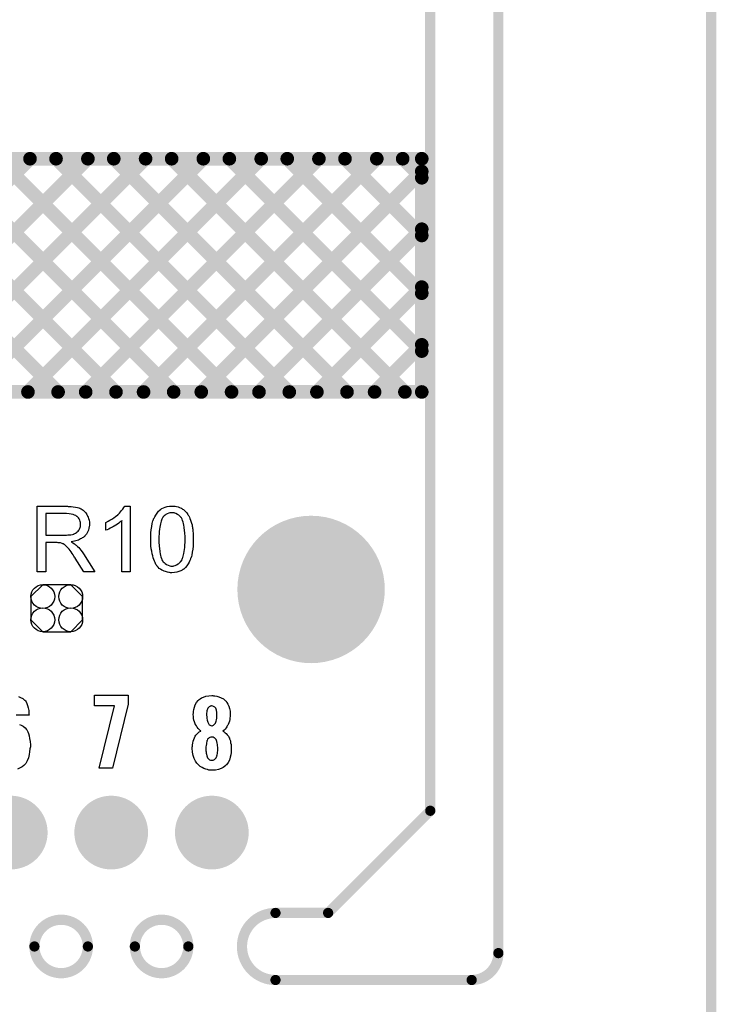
# Model space of a CAD drawing. Extents: x -0.07 to 0.95, y -0.15 to 2.1.
# Tile 10 of 14: x 0.54 to 0.95, y 0.95 to 1.52. Entities that reach past the tile are written whole.
import ezdxf

# ---------------------------------------------------------------- set-up
doc = ezdxf.new("R2010")
doc.units = 0
doc.layers.get('0').update_dxf_attribs({"linetype": 'CONTINUOUS'})
for name, color, linetype in [('gko', 6, 'CONTINUOUS'), ('gto', 2, 'CONTINUOUS'), ('gts', 1, 'CONTINUOUS')]:
    doc.layers.add(name, color=color, linetype=linetype)

# ---------------------------------------------------------------- blocks, each defined once
blk = doc.blocks.new('D11')
at = {"const_width": 0.003}
blk.add_lwpolyline([(-0.0015, 0, 1), (0.0015, 0, 1)], format="xyb", close=True, dxfattribs=at)
blk = doc.blocks.new('D13')
at = {"const_width": 0.004}
blk.add_lwpolyline([(-0.002, 0, 1), (0.002, 0, 1)], format="xyb", close=True, dxfattribs=at)
blk = doc.blocks.new('D90')
blk.add_lwpolyline([(-0.0152, 0.0068), (-0.0152, -0.0068), (-0.0082, -0.0138), (0.0082, -0.0138), (0.0152, -0.0068), (0.0152, 0.0068), (0.0082, 0.0138), (-0.0082, 0.0138)], close=True)
for centre in [(-0.0082, 0.0068), (0.0082, 0.0068), (-0.0082, -0.0068), (0.0082, -0.0068)]:
    blk.add_circle(centre, 0.007)
blk = doc.blocks.new('D60')
at = {"const_width": 0.0433}
blk.add_lwpolyline([(-0.02165, 0, 1), (0.02165, 0, 1)], format="xyb", close=True, dxfattribs=at)
blk = doc.blocks.new('D70')
at = {"const_width": 0.02165}
blk.add_lwpolyline([(-0.010825, 0, 1), (0.010825, 0, 1)], format="xyb", close=True, dxfattribs=at)

msp = doc.modelspace()

# ---------------------------------------------------------------- linework, layer by layer
at = {"layer": 'gko', "color": 6, "const_width": 0.006}
for points in [[(0.825, 0.9764), (0.825, 2.1)], [(0.785, 1.06), (0.785, 2.055)], [(0.95, -0.05), (0.95, 2.01)], [(0.725, 1), (0.785, 1.06)], [(0.6941, 1), (0.6941, 1)], [(0.6941, 1), (0.6941, 1)], [(0.6941, 1), (0.725, 1)], [(0.5525, 0.9803), (0.5525, 0.9803)], [(0.5839, 0.9803), (0.5839, 0.9803)], [(0.5839, 0.9803), (0.5839, 0.9803)], [(0.6115, 0.9803), (0.6115, 0.9803)], [(0.6429, 0.9803), (0.6429, 0.9803)], [(0.6429, 0.9803), (0.6429, 0.9803)], [(0.6941, 0.9606), (0.8093, 0.9606)], [(0.8093, 0.9606), (0.8093, 0.9606)], [(0.8093, 0.9606), (0.8093, 0.9606)]]:
    msp.add_lwpolyline(points, dxfattribs=at)
for points in [[(0.6941, 1, 1), (0.6941, 0.9606)], [(0.5839, 0.9803, 1), (0.5525, 0.9803)], [(0.6429, 0.9803, 1), (0.6115, 0.9803)], [(0.5525, 0.9803, 1), (0.5839, 0.9803)], [(0.6115, 0.9803, 1), (0.6429, 0.9803)], [(0.8093, 0.9606, 0.416066), (0.825, 0.9764)]]:
    msp.add_lwpolyline(points, format="xyb", dxfattribs=at)
at = {"layer": 'gto', "color": 2, "const_width": 0.008}
for points in [[(0.12, 1.443), (0.78, 1.443)], [(0.4129, 1.306), (0.5499, 1.443)], [(0.4294, 1.443), (0.5664, 1.306)], [(0.4469, 1.306), (0.5839, 1.443)], [(0.4634, 1.443), (0.6004, 1.306)], [(0.4808, 1.306), (0.6178, 1.443)], [(0.4973, 1.443), (0.6343, 1.306)], [(0.5147, 1.306), (0.6517, 1.443)], [(0.5312, 1.443), (0.6683, 1.306)], [(0.5487, 1.306), (0.6857, 1.443)], [(0.5652, 1.443), (0.7022, 1.306)], [(0.5826, 1.306), (0.7196, 1.443)], [(0.5991, 1.443), (0.7361, 1.306)], [(0.6166, 1.306), (0.7536, 1.443)], [(0.6331, 1.443), (0.7701, 1.306)], [(0.6331, 1.443), (0.7701, 1.306)], [(0.667, 1.443), (0.78, 1.33)], [(0.701, 1.443), (0.78, 1.364)], [(0.7349, 1.443), (0.78, 1.3979)], [(0.7688, 1.443), (0.78, 1.4318)], [(0.78, 1.306), (0.78, 1.443)], [(0.6505, 1.306), (0.78, 1.4355)], [(0.6844, 1.306), (0.78, 1.4016)], [(0.7184, 1.306), (0.78, 1.3676)], [(0.7523, 1.306), (0.78, 1.3337)], [(0.12, 1.306), (0.78, 1.306)]]:
    msp.add_lwpolyline(points, dxfattribs=at)
at = {"layer": 'gto', "color": 2}
for points in [[(0.5724, 1.2388), (0.5729, 1.2388), (0.5741, 1.2387), (0.5753, 1.2386), (0.5766, 1.2384), (0.5779, 1.2381), (0.5785, 1.238), (0.579, 1.2378), (0.579, 1.2378), (0.5791, 1.2377), (0.5794, 1.2376), (0.5799, 1.2374), (0.5805, 1.237), (0.5812, 1.2365), (0.5819, 1.2358), (0.5826, 1.235), (0.5832, 1.2341), (0.5832, 1.2341), (0.5833, 1.234), (0.5835, 1.2337), (0.5837, 1.2331), (0.5841, 1.2324), (0.5843, 1.2316), (0.5846, 1.2306), (0.5848, 1.2295), (0.5848, 1.2284), (0.5848, 1.2283), (0.5848, 1.2282), (0.5848, 1.228), (0.5848, 1.2277), (0.5848, 1.2273), (0.5847, 1.2269), (0.5845, 1.226), (0.5842, 1.2249), (0.5837, 1.2237), (0.5831, 1.2225), (0.5826, 1.222), (0.5822, 1.2214), (0.5821, 1.2214), (0.5821, 1.2213), (0.5819, 1.2211), (0.5817, 1.221), (0.5814, 1.2208), (0.5811, 1.2205), (0.5806, 1.2203), (0.5802, 1.2199), (0.5796, 1.2197), (0.579, 1.2194), (0.5784, 1.219), (0.5776, 1.2188), (0.5768, 1.2185), (0.576, 1.2183), (0.575, 1.2181), (0.574, 1.2179), (0.5741, 1.2179), (0.5744, 1.2178), (0.5747, 1.2175), (0.5751, 1.2173), (0.5761, 1.2167), (0.5766, 1.2163), (0.5771, 1.216), (0.5772, 1.2159), (0.5775, 1.2156), (0.5779, 1.2152), (0.5785, 1.2146), (0.5791, 1.2138), (0.5798, 1.213), (0.5805, 1.212), (0.5813, 1.2109), (0.5879, 1.2004), (0.5816, 1.2004), (0.5765, 1.2084), (0.5765, 1.2085), (0.5764, 1.2086), (0.5763, 1.2088), (0.5761, 1.209), (0.5757, 1.2096), (0.5752, 1.2104), (0.5746, 1.2112), (0.574, 1.2121), (0.5734, 1.2129), (0.5729, 1.2137), (0.5728, 1.2138), (0.5726, 1.214), (0.5724, 1.2143), (0.572, 1.2147), (0.5711, 1.2155), (0.5707, 1.2159), (0.5703, 1.2163), (0.5702, 1.2163), (0.5701, 1.2164), (0.5699, 1.2165), (0.5695, 1.2167), (0.5692, 1.2168), (0.5688, 1.217), (0.5679, 1.2173), (0.5679, 1.2173), (0.5678, 1.2173), (0.5675, 1.2173), (0.5673, 1.2174), (0.5669, 1.2174), (0.5664, 1.2174), (0.5658, 1.2175), (0.5593, 1.2175), (0.5593, 1.2004), (0.5542, 1.2004), (0.5542, 1.2389), (0.572, 1.2389), (0.5724, 1.2388)], [(0.6087, 1.2004), (0.6039, 1.2004), (0.6039, 1.2305), (0.6039, 1.2304), (0.6036, 1.2302), (0.6033, 1.2299), (0.6027, 1.2295), (0.6021, 1.229), (0.6013, 1.2284), (0.6004, 1.2278), (0.5994, 1.2272), (0.5994, 1.2272), (0.5993, 1.2271), (0.599, 1.2269), (0.5984, 1.2266), (0.5978, 1.2263), (0.597, 1.2259), (0.5962, 1.2255), (0.5953, 1.2251), (0.5945, 1.2248), (0.5945, 1.2294), (0.5946, 1.2294), (0.5947, 1.2295), (0.5949, 1.2295), (0.5952, 1.2297), (0.5955, 1.2299), (0.5959, 1.2301), (0.5968, 1.2306), (0.5979, 1.2312), (0.5991, 1.232), (0.6002, 1.2329), (0.6014, 1.2339), (0.6014, 1.2339), (0.6015, 1.234), (0.6017, 1.2341), (0.6019, 1.2343), (0.6024, 1.2349), (0.6031, 1.2355), (0.6037, 1.2363), (0.6044, 1.2372), (0.6051, 1.2381), (0.6056, 1.239), (0.6087, 1.239), (0.6087, 1.2004)], [(0.6344, 1.239), (0.6351, 1.2389), (0.636, 1.2387), (0.6369, 1.2385), (0.6378, 1.2382), (0.6387, 1.2377), (0.6387, 1.2377), (0.6388, 1.2377), (0.6391, 1.2375), (0.6395, 1.2372), (0.6401, 1.2369), (0.6407, 1.2363), (0.6413, 1.2357), (0.642, 1.235), (0.6426, 1.2341), (0.6426, 1.234), (0.6428, 1.2337), (0.6431, 1.2332), (0.6435, 1.2325), (0.6438, 1.2317), (0.6442, 1.2307), (0.6446, 1.2296), (0.645, 1.2284), (0.645, 1.2284), (0.645, 1.2283), (0.6451, 1.2281), (0.6451, 1.2278), (0.6452, 1.2275), (0.6452, 1.2271), (0.6453, 1.2266), (0.6454, 1.226), (0.6455, 1.2254), (0.6456, 1.2248), (0.6456, 1.224), (0.6457, 1.2232), (0.6458, 1.2223), (0.6458, 1.2214), (0.6458, 1.2204), (0.6458, 1.2194), (0.6458, 1.2193), (0.6458, 1.2191), (0.6458, 1.2187), (0.6458, 1.2183), (0.6458, 1.2177), (0.6458, 1.217), (0.6457, 1.2163), (0.6457, 1.2155), (0.6455, 1.2137), (0.6452, 1.2119), (0.6449, 1.2101), (0.6447, 1.2093), (0.6444, 1.2084), (0.6444, 1.2084), (0.6443, 1.2083), (0.6442, 1.2081), (0.6441, 1.2078), (0.644, 1.2074), (0.6438, 1.207), (0.6433, 1.2061), (0.6428, 1.2051), (0.6421, 1.2039), (0.6412, 1.2029), (0.6402, 1.202), (0.6402, 1.202), (0.6401, 1.2019), (0.64, 1.2018), (0.6397, 1.2017), (0.6395, 1.2015), (0.6392, 1.2013), (0.6384, 1.2009), (0.6374, 1.2005), (0.6362, 1.2001), (0.6348, 1.1999), (0.6333, 1.1998), (0.6327, 1.1998), (0.6324, 1.1998), (0.6319, 1.1999), (0.6314, 1.2), (0.6307, 1.2001), (0.6301, 1.2003), (0.6294, 1.2005), (0.6287, 1.2007), (0.628, 1.2011), (0.6273, 1.2014), (0.6265, 1.2019), (0.6258, 1.2024), (0.6251, 1.2031), (0.6245, 1.2037), (0.6245, 1.2038), (0.6244, 1.2039), (0.6242, 1.2042), (0.6239, 1.2047), (0.6236, 1.2052), (0.6234, 1.2058), (0.623, 1.2066), (0.6226, 1.2075), (0.6223, 1.2085), (0.622, 1.2097), (0.6216, 1.2109), (0.6214, 1.2124), (0.6211, 1.2139), (0.6209, 1.2156), (0.6208, 1.2174), (0.6208, 1.2194), (0.6208, 1.2194), (0.6208, 1.2197), (0.6208, 1.22), (0.6208, 1.2205), (0.6208, 1.2211), (0.6208, 1.2218), (0.6209, 1.2225), (0.6209, 1.2233), (0.6211, 1.225), (0.6214, 1.2269), (0.6217, 1.2287), (0.6219, 1.2295), (0.6221, 1.2304), (0.6221, 1.2304), (0.6222, 1.2305), (0.6223, 1.2307), (0.6224, 1.231), (0.6225, 1.2314), (0.6228, 1.2318), (0.6232, 1.2327), (0.6238, 1.2337), (0.6245, 1.2348), (0.6253, 1.2359), (0.6263, 1.2367), (0.6264, 1.2367), (0.6264, 1.2369), (0.6266, 1.237), (0.6268, 1.2371), (0.6271, 1.2373), (0.6274, 1.2375), (0.6283, 1.2379), (0.6292, 1.2383), (0.6304, 1.2387), (0.6318, 1.2389), (0.6333, 1.239), (0.6338, 1.239), (0.6344, 1.239)], [(0.5714, 1.2346), (0.5593, 1.2346), (0.5593, 1.2219), (0.5707, 1.2219), (0.5714, 1.2219), (0.5721, 1.222), (0.573, 1.222), (0.5739, 1.2221), (0.5748, 1.2223), (0.5756, 1.2225), (0.5757, 1.2226), (0.5759, 1.2227), (0.5762, 1.2229), (0.5767, 1.2231), (0.5772, 1.2234), (0.5777, 1.2238), (0.5782, 1.2243), (0.5786, 1.2249), (0.5786, 1.2249), (0.5787, 1.2251), (0.5789, 1.2255), (0.5791, 1.2259), (0.5793, 1.2264), (0.5795, 1.227), (0.5796, 1.2276), (0.5796, 1.2283), (0.5796, 1.2284), (0.5796, 1.2284), (0.5796, 1.2288), (0.5795, 1.2293), (0.5794, 1.2299), (0.5791, 1.2306), (0.5788, 1.2314), (0.5783, 1.2321), (0.5776, 1.2328), (0.5775, 1.2329), (0.5772, 1.2331), (0.5768, 1.2334), (0.5761, 1.2337), (0.5752, 1.234), (0.5741, 1.2343), (0.5729, 1.2345), (0.5714, 1.2346)], [(0.6332, 1.2351), (0.6329, 1.2351), (0.6327, 1.2351), (0.6321, 1.235), (0.6314, 1.2348), (0.6305, 1.2345), (0.6296, 1.234), (0.6292, 1.2336), (0.6287, 1.2333), (0.6284, 1.2329), (0.628, 1.2324), (0.628, 1.2323), (0.6279, 1.2322), (0.6277, 1.232), (0.6276, 1.2317), (0.6274, 1.2312), (0.6272, 1.2307), (0.627, 1.2301), (0.6268, 1.2294), (0.6266, 1.2286), (0.6264, 1.2276), (0.6261, 1.2266), (0.626, 1.2254), (0.6258, 1.2241), (0.6257, 1.2226), (0.6256, 1.2211), (0.6256, 1.2194), (0.6256, 1.2193), (0.6256, 1.219), (0.6256, 1.2185), (0.6256, 1.2178), (0.6256, 1.2171), (0.6257, 1.2162), (0.6258, 1.2153), (0.6259, 1.2143), (0.6261, 1.2121), (0.6263, 1.211), (0.6265, 1.21), (0.6268, 1.2091), (0.6271, 1.2082), (0.6274, 1.2074), (0.6278, 1.2068), (0.6278, 1.2067), (0.6279, 1.2067), (0.6282, 1.2063), (0.6287, 1.2058), (0.6293, 1.2052), (0.6301, 1.2047), (0.6311, 1.2042), (0.6321, 1.2038), (0.6327, 1.2037), (0.6333, 1.2037), (0.6336, 1.2037), (0.6339, 1.2037), (0.6344, 1.2038), (0.6352, 1.2041), (0.636, 1.2044), (0.637, 1.205), (0.6374, 1.2053), (0.6379, 1.2058), (0.6383, 1.2062), (0.6387, 1.2068), (0.6387, 1.2068), (0.6388, 1.2069), (0.639, 1.2071), (0.6391, 1.2074), (0.6393, 1.2078), (0.6395, 1.2083), (0.6397, 1.2088), (0.6399, 1.2095), (0.6401, 1.2103), (0.6403, 1.2112), (0.6405, 1.2123), (0.6407, 1.2134), (0.6408, 1.2147), (0.6409, 1.2161), (0.641, 1.2177), (0.641, 1.2194), (0.641, 1.2194), (0.641, 1.2195), (0.641, 1.2198), (0.641, 1.2203), (0.641, 1.2209), (0.641, 1.2216), (0.6409, 1.2225), (0.6408, 1.2235), (0.6407, 1.2245), (0.6405, 1.2266), (0.6403, 1.2277), (0.6401, 1.2287), (0.6398, 1.2296), (0.6395, 1.2305), (0.6392, 1.2313), (0.6388, 1.232), (0.6388, 1.232), (0.6387, 1.2321), (0.6386, 1.2322), (0.6384, 1.2325), (0.6379, 1.233), (0.6373, 1.2336), (0.6365, 1.2341), (0.6355, 1.2346), (0.635, 1.2349), (0.6345, 1.235), (0.6339, 1.2351), (0.6332, 1.2351)], [(0.6075, 1.1226), (0.5984, 1.0851), (0.5905, 1.0851), (0.5995, 1.1216), (0.5878, 1.1216), (0.5878, 1.1279), (0.6075, 1.1279), (0.6075, 1.1226)], [(0.5431, 1.1271), (0.5444, 1.1266), (0.5457, 1.1259), (0.5467, 1.125), (0.5468, 1.1249), (0.5472, 1.1245), (0.5476, 1.1239), (0.5481, 1.123), (0.5485, 1.1219), (0.5489, 1.1205), (0.5492, 1.1189), (0.5493, 1.1169), (0.5494, 1.1162), (0.5417, 1.1162)], [(0.6576, 1.1276), (0.6585, 1.1275), (0.6597, 1.1273), (0.6609, 1.1269), (0.6622, 1.1264), (0.6635, 1.1258), (0.6646, 1.1248), (0.6647, 1.1246), (0.6651, 1.1243), (0.6656, 1.1236), (0.6661, 1.1227), (0.6666, 1.1215), (0.6671, 1.1201), (0.6674, 1.1185), (0.6675, 1.1167), (0.6675, 1.1165), (0.6675, 1.1161), (0.6674, 1.1154), (0.6673, 1.1146), (0.6672, 1.1137), (0.667, 1.1127), (0.6667, 1.1116), (0.6663, 1.1107), (0.6662, 1.1106), (0.6661, 1.1103), (0.6658, 1.1098), (0.6655, 1.1093), (0.6651, 1.1087), (0.6645, 1.108), (0.6639, 1.1074), (0.6631, 1.1068), (0.6632, 1.1068), (0.6636, 1.1066), (0.664, 1.1063), (0.6646, 1.1058), (0.6651, 1.1053), (0.6658, 1.1046), (0.6664, 1.1038), (0.6669, 1.1028), (0.667, 1.1028), (0.6671, 1.1023), (0.6673, 1.1018), (0.6676, 1.101), (0.6677, 1.1), (0.668, 1.0989), (0.6681, 1.0977), (0.6681, 1.0963), (0.6681, 1.0963), (0.6681, 1.0961), (0.6681, 1.0958), (0.6681, 1.0953), (0.6681, 1.0948), (0.668, 1.0943), (0.6678, 1.0929), (0.6675, 1.0914), (0.667, 1.0898), (0.6663, 1.0884), (0.6654, 1.087), (0.6652, 1.0869), (0.6649, 1.0865), (0.6642, 1.086), (0.6633, 1.0854), (0.6621, 1.0848), (0.6606, 1.0843), (0.6588, 1.0839), (0.6567, 1.0838), (0.6562, 1.0838), (0.6557, 1.0839), (0.6549, 1.0839), (0.6541, 1.0842), (0.6531, 1.0844), (0.6521, 1.0849), (0.651, 1.0854), (0.6499, 1.0861), (0.6489, 1.0869), (0.6479, 1.0879), (0.6471, 1.0892), (0.6463, 1.0907), (0.6457, 1.0924), (0.6454, 1.0944), (0.6452, 1.0967), (0.6452, 1.0968), (0.6452, 1.0968), (0.6452, 1.0973), (0.6453, 1.0979), (0.6454, 1.0988), (0.6456, 1.0998), (0.6457, 1.1008), (0.6461, 1.1019), (0.6465, 1.1029), (0.6466, 1.103), (0.6467, 1.1033), (0.647, 1.1038), (0.6474, 1.1044), (0.648, 1.1051), (0.6486, 1.1057), (0.6493, 1.1063), (0.6502, 1.1068), (0.6502, 1.1069), (0.6499, 1.1071), (0.6496, 1.1074), (0.6492, 1.1078), (0.6487, 1.1084), (0.6481, 1.1091), (0.6476, 1.1098), (0.6471, 1.1107), (0.647, 1.1108), (0.6469, 1.1111), (0.6467, 1.1116), (0.6465, 1.1123), (0.6462, 1.1132), (0.646, 1.1142), (0.6459, 1.1153), (0.6458, 1.1165), (0.6458, 1.1166), (0.6458, 1.1168), (0.6458, 1.117), (0.6459, 1.1174), (0.646, 1.1183), (0.6462, 1.1195), (0.6465, 1.1208), (0.647, 1.1223), (0.6477, 1.1236), (0.6487, 1.1248), (0.6488, 1.1249), (0.6492, 1.1253), (0.6498, 1.1257), (0.6507, 1.1263), (0.6519, 1.1268), (0.6532, 1.1273), (0.6549, 1.1276), (0.6567, 1.1277), (0.6572, 1.1277), (0.6576, 1.1276)], [(0.6567, 1.1216), (0.6565, 1.1216), (0.6562, 1.1215), (0.6558, 1.1214), (0.6555, 1.1213), (0.6551, 1.121), (0.6547, 1.1207), (0.6543, 1.1202), (0.6543, 1.1201), (0.6542, 1.1199), (0.6541, 1.1196), (0.654, 1.1193), (0.6538, 1.1187), (0.6537, 1.1181), (0.6536, 1.1173), (0.6536, 1.1165), (0.6536, 1.1164), (0.6536, 1.1163), (0.6536, 1.1159), (0.6537, 1.1155), (0.6537, 1.1144), (0.654, 1.1133), (0.6543, 1.112), (0.6549, 1.1109), (0.6552, 1.1105), (0.6557, 1.1102), (0.6562, 1.11), (0.6567, 1.1099), (0.6569, 1.1099), (0.6572, 1.11), (0.6576, 1.1103), (0.6582, 1.1108), (0.6585, 1.1111), (0.6588, 1.1115), (0.6591, 1.1121), (0.6592, 1.1127), (0.6595, 1.1134), (0.6596, 1.1143), (0.6597, 1.1153), (0.6597, 1.1165), (0.6597, 1.1166), (0.6597, 1.1169), (0.6597, 1.1173), (0.6597, 1.1178), (0.6594, 1.119), (0.6592, 1.1197), (0.659, 1.1202), (0.659, 1.1203), (0.6588, 1.1204), (0.6584, 1.1209), (0.6577, 1.1213), (0.6572, 1.1215), (0.6567, 1.1216)], [(0.5437, 1.1106), (0.5447, 1.1102), (0.5459, 1.1096), (0.547, 1.1088), (0.5479, 1.1077), (0.548, 1.1075), (0.5482, 1.1071), (0.5486, 1.1064), (0.549, 1.1054), (0.5494, 1.1041), (0.5497, 1.1025), (0.55, 1.1007), (0.5501, 1.0987), (0.5501, 1.0986), (0.5501, 1.0984), (0.5501, 1.098), (0.5501, 1.0975), (0.55, 1.097), (0.5499, 1.0963), (0.5497, 1.0947), (0.5494, 1.093), (0.549, 1.0911), (0.5483, 1.0894), (0.5474, 1.0878), (0.5473, 1.0876), (0.5469, 1.0872), (0.5462, 1.0865), (0.5453, 1.0859), (0.5441, 1.0852), (0.5426, 1.0845)], [(0.6567, 1.1033), (0.6564, 1.1033), (0.6561, 1.1032), (0.6556, 1.103), (0.6552, 1.1028), (0.6547, 1.1024), (0.6542, 1.102), (0.6539, 1.1013), (0.6539, 1.1013), (0.6538, 1.101), (0.6537, 1.1006), (0.6536, 1.1), (0.6535, 1.0993), (0.6533, 1.0984), (0.6532, 1.0975), (0.6532, 1.0963), (0.6532, 1.0963), (0.6532, 1.0958), (0.6532, 1.0953), (0.6533, 1.0947), (0.6534, 1.0939), (0.6535, 1.0932), (0.6537, 1.0923), (0.6539, 1.0916), (0.6539, 1.0915), (0.6541, 1.0913), (0.6542, 1.091), (0.6546, 1.0907), (0.6549, 1.0903), (0.6554, 1.09), (0.656, 1.0898), (0.6567, 1.0898), (0.6571, 1.0898), (0.6574, 1.0898), (0.6578, 1.09), (0.6583, 1.0902), (0.6587, 1.0905), (0.6592, 1.091), (0.6595, 1.0916), (0.6595, 1.0917), (0.6596, 1.0919), (0.6597, 1.0923), (0.6599, 1.0929), (0.66, 1.0936), (0.6601, 1.0944), (0.6602, 1.0953), (0.6602, 1.0963), (0.6602, 1.0965), (0.6602, 1.0968), (0.6602, 1.0974), (0.6601, 1.0982), (0.6601, 1.0989), (0.6599, 1.0998), (0.6597, 1.1006), (0.6595, 1.1013), (0.6595, 1.1014), (0.6593, 1.1017), (0.6592, 1.1019), (0.6589, 1.1023), (0.6585, 1.1027), (0.658, 1.1029), (0.6574, 1.1032), (0.6567, 1.1033)]]:
    msp.add_lwpolyline(points, dxfattribs=at)

# ---------------------------------------------------------------- block references
at = {"layer": 'gko'}
for p in [(0.785, 1.06), (0.785, 1.06), (0.6941, 1), (0.6941, 1), (0.6941, 1), (0.6941, 1), (0.725, 1), (0.725, 1), (0.5525, 0.9803), (0.5525, 0.9803), (0.5839, 0.9803), (0.5839, 0.9803), (0.5839, 0.9803), (0.5839, 0.9803), (0.6115, 0.9803), (0.6115, 0.9803), (0.6429, 0.9803), (0.6429, 0.9803), (0.6429, 0.9803), (0.6429, 0.9803), (0.825, 0.9764), (0.825, 0.9764), (0.6941, 0.9606), (0.6941, 0.9606), (0.8093, 0.9606), (0.8093, 0.9606), (0.8093, 0.9606), (0.8093, 0.9606)]:
    msp.add_blockref('D11', p, dxfattribs=at)
at = {"layer": 'gto'}
for p in [(0.5499, 1.443), (0.5652, 1.443), (0.5839, 1.443), (0.5991, 1.443), (0.6178, 1.443), (0.6331, 1.443), (0.6331, 1.443), (0.6517, 1.443), (0.667, 1.443), (0.6857, 1.443), (0.701, 1.443), (0.7196, 1.443), (0.7349, 1.443), (0.7536, 1.443), (0.7688, 1.443), (0.78, 1.443), (0.78, 1.443), (0.78, 1.4355), (0.78, 1.4318), (0.78, 1.4016), (0.78, 1.3979), (0.78, 1.3676), (0.78, 1.364), (0.78, 1.3337), (0.78, 1.33), (0.5487, 1.306), (0.5664, 1.306), (0.5826, 1.306), (0.6004, 1.306), (0.6166, 1.306), (0.6343, 1.306), (0.6505, 1.306), (0.6683, 1.306), (0.6844, 1.306), (0.7022, 1.306), (0.7184, 1.306), (0.7361, 1.306), (0.7523, 1.306), (0.7701, 1.306), (0.7701, 1.306), (0.78, 1.306), (0.78, 1.306)]:
    msp.add_blockref('D13', p, dxfattribs=at)
at = {"layer": 'gts'}
for name, p in [('D60', (0.715, 1.19)), ('D90', (0.5656, 1.179)), ('D70', (0.5386, 1.0472)), ('D70', (0.5976, 1.0472)), ('D70', (0.6567, 1.0472))]:
    msp.add_blockref(name, p, dxfattribs=at)

doc.saveas('drawing.dxf')
